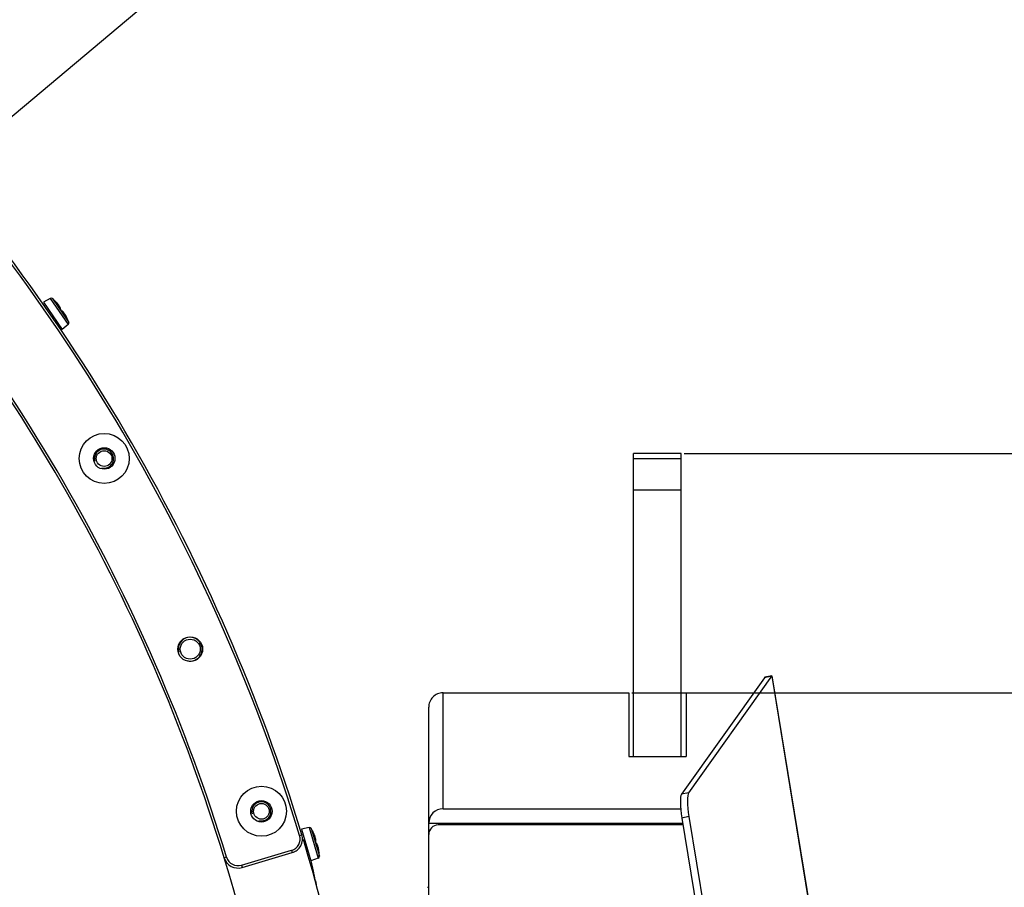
# Model space of a CAD drawing. Header units: millimetres. Extents: x 0 to 420, y 0 to 297.
# Tile 181 of 256: x 156 to 177, y 225 to 243. Entities that reach past the tile are written whole.
import ezdxf

# ---------------------------------------------------------------- set-up
doc = ezdxf.new("R2010")
doc.units = ezdxf.units.MM
doc.header["$LTSCALE"] = 23.1
doc.layers.get('0').update_dxf_attribs({"linetype": 'CONTINUOUS'})
for name, color, linetype in [('02___PRT_ALL_AXES', 7, 'CONTINUOUS'), ('AXES', 7, 'CONTINUOUS'), ('DIM_PILOTEES', 7, 'CONTINUOUS')]:
    doc.layers.add(name, color=color, linetype=linetype)
doc.styles.add('TEXTSTYLE_10', font='txt', dxfattribs={"width": 0.892857})
doc.styles.add('TEXTSTYLE_2', font='txt', dxfattribs={"width": 0.97619})
doc.styles.add('TEXTSTYLE_8', font='txt', dxfattribs={"width": 1.333333})
doc.dimstyles.new('DIMSTYLE_1', dxfattribs={"dimtxt": 2.5, "dimasz": 0.1875, "dimexe": 0.125, "dimexo": 0.0625, "dimgap": 1.25, "dimtad": 0, "dimtih": 1, "dimtoh": 1, "dimdsep": 46, "dimtxsty": 'TEXTSTYLE_2', "dimblk": '_FILLED', "dimblk1": '_FILLED', "dimblk2": '_FILLED', "dimcen": 0.09, "dimazin": 2, "dimtfac": 1, "dimtofl": 0, "dimtmove": 0, "dimatfit": 3, "dimldrblk": '_FILLED', "dimfxl": 1, "dimtolj": 1, "dimarcsym": 0})
doc.dimstyles.new('DIMSTYLE_7', dxfattribs={"dimtxt": 2.5, "dimasz": 0.1875, "dimexe": 0.125, "dimexo": 0.0625, "dimtad": 0, "dimtih": 1, "dimtoh": 1, "dimdsep": 46, "dimtxsty": 'TEXTSTYLE_8', "dimblk": '_FILLED', "dimblk1": '_FILLED', "dimblk2": '_FILLED', "dimcen": 0.09, "dimazin": 2, "dimtfac": 1, "dimtmove": 0, "dimatfit": 2, "dimldrblk": '_FILLED', "dimfxl": 1, "dimtolj": 1, "dimarcsym": 0})
doc.dimstyles.new('DIMSTYLE_9', dxfattribs={"dimtxt": 2.5, "dimasz": 0.1875, "dimexe": 0.125, "dimexo": 0.0625, "dimgap": 1.25, "dimtad": 0, "dimtih": 1, "dimtoh": 1, "dimdsep": 46, "dimtxsty": 'TEXTSTYLE_10', "dimblk": '_FILLED', "dimblk1": '_FILLED', "dimblk2": '_FILLED', "dimcen": 0.09, "dimazin": 2, "dimtfac": 1, "dimtofl": 0, "dimtmove": 0, "dimatfit": 3, "dimldrblk": '_FILLED', "dimfxl": 1, "dimtolj": 1, "dimarcsym": 0})

# ---------------------------------------------------------------- blocks, each defined once
blk = doc.blocks.new('_FILLED')
at = {"color": 0, "linetype": 'BYBLOCK'}
blk.add_solid([(0, 0), (-1, 0.17), (-1, -0.17)], dxfattribs=at)
blk = doc.blocks.new('*D3')
at = {"layer": 'DIM_PILOTEES', "color": 2, "linetype": 'CONTINUOUS'}
for p, q in [((169.888, 234.122), (189.011, 234.122)), ((188.886, 234.122), (188.886, 188.936)), ((188.886, 129.447), (188.886, 183.936)), ((149.338, 129.447), (189.011, 129.447))]:
    blk.add_line(p, q, dxfattribs=at)
at = {"layer": 'DIM_PILOTEES', "color": 2, "linetype": 'CONTINUOUS', "xscale": 0.1875, "yscale": 0.1875, "zscale": 0.1875}
for p, rotation in [((188.886, 234.122), 90), ((188.886, 129.447), 270)]:
    blk.add_blockref('_FILLED', p, dxfattribs=dict(at, rotation=rotation))
at = {"layer": 'DIM_PILOTEES', "color": 2, "linetype": 'CONTINUOUS', "insert": (188.886, 187.686), "char_height": 2.5, "width": 10.98214, "attachment_point": 2, "line_spacing_factor": 0.9, "style": 'TEXTSTYLE_2'}
blk.add_mtext('{\\ftxt;\\W0.0001;\\H0.0001;\\~}{\\ftxt;\\W2.9285714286;\\H2.5; }{\\ftxt;\\W0.0001;\\H0.0001;\\~}', dxfattribs=at)
blk = doc.blocks.new('*D7')
at = {"layer": 'DIM_PILOTEES', "color": 2, "linetype": 'CONTINUOUS'}
for p, q in [((124.125, 214.622), (173.086, 255.733)), ((154.337, 239.99), (124.125, 214.622)), ((93.913, 189.254), (124.125, 214.622))]:
    blk.add_line(p, q, dxfattribs=at)
at = {"layer": 'DIM_PILOTEES', "color": 2, "linetype": 'CONTINUOUS', "xscale": 0.1875, "yscale": 0.1875, "zscale": 0.1875}
for p, rotation in [((154.337, 239.99), 40.0192182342), ((93.913, 189.254), 220.0192182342)]:
    blk.add_blockref('_FILLED', p, dxfattribs=dict(at, rotation=rotation))
at = {"layer": 'DIM_PILOTEES', "color": 2, "linetype": 'CONTINUOUS', "insert": (171.063, 259.483), "char_height": 2.5, "width": 15, "attachment_point": 1, "line_spacing_factor": 0.9, "style": 'TEXTSTYLE_8'}
blk.add_mtext('{\\ftxt;\\W0.0001;\\H0.0001;\\~}{\\ftxt;\\W3.9999999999;\\H2.5; }{\\ftxt;\\W0.0001;\\H0.0001;\\~}', dxfattribs=at)
blk = doc.blocks.new('*D11')
at = {"layer": 'DIM_PILOTEES', "color": 2, "linetype": 'CONTINUOUS'}
for p, q in [((183.125, 234.122), (183.125, 237.156)), ((169.888, 234.122), (183.25, 234.122)), ((168.788, 229.097), (183.25, 229.097)), ((183.125, 229.097), (183.125, 228.597))]:
    blk.add_line(p, q, dxfattribs=at)
at = {"layer": 'DIM_PILOTEES', "color": 2, "linetype": 'CONTINUOUS', "xscale": 0.1875, "yscale": 0.1875, "zscale": 0.1875}
for p, rotation in [((183.125, 234.122), 270), ((183.125, 229.097), 90)]:
    blk.add_blockref('_FILLED', p, dxfattribs=dict(at, rotation=rotation))
at = {"layer": 'DIM_PILOTEES', "color": 2, "linetype": 'CONTINUOUS', "insert": (178.661, 240.906), "char_height": 2.5, "width": 13.39286, "attachment_point": 1, "line_spacing_factor": 0.9, "style": 'TEXTSTYLE_10'}
blk.add_mtext('{\\ftxt;\\W0.0001;\\H0.0001;\\~}{\\ftxt;\\W3.5714285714;\\H2.5; }{\\ftxt;\\W0.0001;\\H0.0001;\\~}', dxfattribs=at)

msp = doc.modelspace()

# ---------------------------------------------------------------- linework, layer by layer
at = {"color": 7, "linetype": 'CONTINUOUS'}
for p, q in [((156.581, 237.375), (156.438, 237.294)), ((156.438, 237.294), (156.833, 236.721)), ((156.581, 237.375), (156.96, 236.825)), ((156.627, 237.371), (156.972, 236.87)), ((156.671, 237.331), (156.672, 237.33)), ((156.673, 237.329), (156.672, 237.33)), ((156.674, 237.327), (156.672, 237.329)), ((156.674, 237.327), (156.673, 237.329)), ((156.678, 237.324), (156.673, 237.328)), ((156.674, 237.327), (156.674, 237.327)), ((156.674, 237.327), (156.694, 237.307)), ((156.677, 237.325), (156.683, 237.318)), ((156.692, 237.31), (156.683, 237.318)), ((156.701, 237.301), (156.692, 237.31)), ((156.703, 237.297), (156.694, 237.307)), ((156.71, 237.291), (156.701, 237.301)), ((156.712, 237.288), (156.703, 237.297)), ((156.718, 237.283), (156.71, 237.291)), ((156.721, 237.278), (156.712, 237.288)), ((156.725, 237.274), (156.718, 237.283)), ((156.729, 237.269), (156.721, 237.278)), ((156.732, 237.266), (156.725, 237.274)), ((156.736, 237.261), (156.729, 237.269)), ((156.738, 237.259), (156.732, 237.266)), ((156.743, 237.253), (156.736, 237.261)), ((156.744, 237.252), (156.738, 237.259)), ((156.749, 237.245), (156.743, 237.253)), ((156.749, 237.245), (156.744, 237.252)), ((156.755, 237.238), (156.749, 237.245)), ((156.754, 237.239), (156.749, 237.245)), ((156.758, 237.233), (156.754, 237.239)), ((156.76, 237.231), (156.755, 237.238)), ((156.76, 237.23), (156.758, 237.233)), ((156.764, 237.225), (156.76, 237.231)), ((156.768, 237.219), (156.764, 237.225)), ((156.765, 237.223), (156.765, 237.223)), ((156.771, 237.214), (156.765, 237.223)), ((156.771, 237.214), (156.768, 237.219)), ((156.774, 237.209), (156.771, 237.214)), ((156.776, 237.207), (156.771, 237.214)), ((156.775, 237.208), (156.772, 237.214)), ((156.776, 237.204), (156.774, 237.209)), ((156.775, 237.181), (156.774, 237.182)), ((156.774, 237.182), (156.774, 237.182)), ((156.781, 237.2), (156.775, 237.208)), ((156.775, 237.18), (156.775, 237.181)), ((156.776, 237.179), (156.775, 237.18)), ((156.775, 237.179), (156.779, 237.173)), ((156.78, 237.2), (156.776, 237.207)), ((156.778, 237.2), (156.776, 237.204)), ((156.776, 237.178), (156.776, 237.179)), ((156.777, 237.177), (156.776, 237.178)), ((156.777, 237.178), (156.779, 237.182)), ((156.777, 237.177), (156.777, 237.178)), ((156.777, 237.176), (156.777, 237.177)), ((156.778, 237.175), (156.777, 237.176)), ((156.779, 237.196), (156.778, 237.2)), ((156.779, 237.174), (156.778, 237.175)), ((156.78, 237.192), (156.779, 237.196)), ((156.779, 237.182), (156.78, 237.185)), ((156.78, 237.173), (156.779, 237.174)), ((156.784, 237.193), (156.78, 237.2)), ((156.78, 237.189), (156.78, 237.192)), ((156.78, 237.185), (156.78, 237.189)), ((156.781, 237.171), (156.78, 237.173)), ((156.785, 237.193), (156.781, 237.2)), ((156.784, 237.166), (156.781, 237.171)), ((156.781, 237.171), (156.781, 237.171)), ((156.787, 237.187), (156.784, 237.193)), ((156.788, 237.161), (156.784, 237.166)), ((156.789, 237.186), (156.785, 237.193)), ((156.789, 237.182), (156.787, 237.187)), ((156.793, 237.155), (156.788, 237.161)), ((156.792, 237.18), (156.789, 237.186)), ((156.79, 237.177), (156.789, 237.182)), ((156.789, 237.159), (156.79, 237.16)), ((156.79, 237.158), (156.789, 237.16)), ((156.795, 237.152), (156.789, 237.16)), ((156.791, 237.173), (156.79, 237.177)), ((156.79, 237.16), (156.791, 237.164)), ((156.792, 237.169), (156.791, 237.173)), ((156.791, 237.164), (156.792, 237.169)), ((156.795, 237.174), (156.792, 237.18)), ((156.797, 237.149), (156.793, 237.155)), ((156.796, 237.169), (156.795, 237.174)), ((156.798, 237.148), (156.795, 237.152)), ((156.798, 237.164), (156.796, 237.169)), ((156.797, 237.148), (156.798, 237.151)), ((156.798, 237.147), (156.797, 237.149)), ((156.801, 237.143), (156.797, 237.149)), ((156.799, 237.159), (156.798, 237.164)), ((156.798, 237.151), (156.799, 237.155)), ((156.799, 237.146), (156.798, 237.148)), ((156.799, 237.155), (156.799, 237.159)), ((156.806, 237.135), (156.801, 237.143)), ((156.81, 237.129), (156.806, 237.135)), ((156.814, 237.123), (156.81, 237.129)), ((156.819, 237.117), (156.811, 237.128)), ((156.818, 237.117), (156.814, 237.123)), ((156.822, 237.111), (156.818, 237.117)), ((156.825, 237.107), (156.819, 237.117)), ((156.825, 237.106), (156.822, 237.111)), ((156.824, 237.109), (156.823, 237.111)), ((156.824, 237.109), (156.824, 237.11)), ((156.825, 237.109), (156.824, 237.109)), ((156.825, 237.108), (156.825, 237.109)), ((156.825, 237.108), (156.827, 237.106)), ((156.826, 237.107), (156.825, 237.108)), ((156.828, 237.108), (156.825, 237.108)), ((156.832, 237.098), (156.825, 237.107)), ((156.825, 237.107), (156.825, 237.107)), ((156.826, 237.105), (156.825, 237.106)), ((156.827, 237.103), (156.826, 237.105)), ((156.828, 237.102), (156.827, 237.103)), ((156.832, 237.107), (156.828, 237.108)), ((156.829, 237.101), (156.828, 237.102)), ((156.83, 237.099), (156.829, 237.101)), ((156.831, 237.098), (156.83, 237.099)), ((156.832, 237.097), (156.831, 237.098)), ((156.836, 237.106), (156.832, 237.107)), ((156.833, 237.097), (156.832, 237.097)), ((156.833, 237.096), (156.833, 237.097)), ((156.834, 237.097), (156.833, 237.097)), ((156.834, 237.096), (156.833, 237.096)), ((156.838, 237.097), (156.834, 237.097)), ((156.834, 237.095), (156.834, 237.096)), ((156.835, 237.095), (156.834, 237.095)), ((156.839, 237.103), (156.836, 237.106)), ((156.842, 237.096), (156.838, 237.097)), ((156.844, 237.1), (156.839, 237.103)), ((156.846, 237.094), (156.842, 237.096)), ((156.848, 237.097), (156.844, 237.1)), ((156.849, 237.091), (156.846, 237.094)), ((156.852, 237.092), (156.848, 237.097)), ((156.853, 237.088), (156.849, 237.091)), ((156.857, 237.087), (156.852, 237.092)), ((156.858, 237.084), (156.853, 237.088)), ((156.862, 237.081), (156.857, 237.087)), ((156.862, 237.08), (156.858, 237.084)), ((156.867, 237.074), (156.862, 237.081)), ((156.867, 237.074), (156.862, 237.08)), ((156.872, 237.068), (156.867, 237.074)), ((156.873, 237.066), (156.867, 237.074)), ((156.877, 237.06), (156.872, 237.068)), ((156.877, 237.061), (156.873, 237.066)), ((156.883, 237.052), (156.877, 237.06)), ((156.884, 237.05), (156.883, 237.052)), ((156.889, 237.043), (156.883, 237.052)), ((156.889, 237.044), (156.884, 237.05)), ((156.89, 237.042), (156.888, 237.045)), ((156.893, 237.037), (156.889, 237.044)), ((156.895, 237.032), (156.889, 237.043)), ((156.894, 237.036), (156.89, 237.042)), ((156.898, 237.029), (156.893, 237.037)), ((156.898, 237.029), (156.894, 237.036)), ((156.902, 237.021), (156.895, 237.032)), ((156.903, 237.022), (156.898, 237.029)), ((156.903, 237.02), (156.898, 237.029)), ((156.908, 237.01), (156.902, 237.021)), ((156.907, 237.014), (156.903, 237.022)), ((156.908, 237.011), (156.903, 237.02)), ((156.96, 236.825), (156.833, 236.721)), ((156.912, 237.005), (156.907, 237.014)), ((156.914, 237.001), (156.908, 237.011)), ((156.915, 236.998), (156.908, 237.01)), ((156.917, 236.996), (156.912, 237.005)), ((156.919, 236.991), (156.914, 237.001)), ((156.921, 236.985), (156.915, 236.998)), ((156.922, 236.986), (156.917, 236.996)), ((156.925, 236.979), (156.919, 236.991)), ((156.927, 236.972), (156.921, 236.985)), ((156.927, 236.975), (156.922, 236.986)), ((156.931, 236.967), (156.925, 236.979)), ((156.933, 236.964), (156.927, 236.975)), ((156.933, 236.959), (156.927, 236.972)), ((156.936, 236.955), (156.931, 236.967)), ((156.938, 236.952), (156.933, 236.964)), ((156.938, 236.949), (156.933, 236.959)), ((156.945, 236.936), (156.936, 236.955)), ((156.943, 236.941), (156.938, 236.952)), ((156.938, 236.948), (156.938, 236.949)), ((156.938, 236.949), (156.944, 236.935)), ((156.938, 236.949), (156.938, 236.949)), ((156.939, 236.945), (156.938, 236.948)), ((156.941, 236.943), (156.939, 236.945)), ((156.942, 236.943), (156.94, 236.943)), ((156.942, 236.94), (156.941, 236.943)), ((156.943, 236.941), (156.942, 236.941)), ((156.942, 236.938), (156.942, 236.94)), ((156.943, 236.937), (156.942, 236.938)), ((156.947, 236.933), (156.943, 236.941)), ((156.944, 236.935), (156.943, 236.937)), ((156.945, 236.934), (156.944, 236.935)), ((156.946, 236.933), (156.945, 236.936)), ((156.945, 236.933), (156.945, 236.934)), ((156.945, 236.934), (156.945, 236.934)), ((156.945, 236.932), (156.945, 236.933)), ((156.946, 236.932), (156.945, 236.932)), ((156.948, 236.93), (156.946, 236.933)), ((156.946, 236.93), (156.946, 236.932)), ((156.946, 236.932), (156.946, 236.932)), ((156.946, 236.931), (156.946, 236.932)), ((156.948, 236.93), (156.946, 236.931)), ((156.949, 236.928), (156.947, 236.933)), ((156.948, 236.929), (156.947, 236.93)), ((156.949, 236.928), (156.948, 236.93)), ((156.95, 236.926), (156.949, 236.928)), ((156.95, 236.926), (156.95, 236.927)), ((168.825, 227.758), (168.825, 234.122)), ((169.825, 234.006), (168.825, 234.006)), ((169.825, 227.758), (169.825, 234.122)), ((169.825, 233.35), (168.825, 233.35)), ((171.569, 229.413), (169.829, 226.967)), ((171.719, 229.442), (169.979, 226.996)), ((171.719, 229.442), (171.569, 229.413)), ((171.578, 229.421), (171.58, 229.422)), ((171.58, 229.422), (171.578, 229.421)), ((171.728, 229.451), (171.58, 229.422)), ((171.724, 229.447), (176.216, 201.986)), ((171.728, 229.451), (176.221, 201.987)), ((164.825, 226.662), (164.825, 229.097)), ((164.825, 229.097), (168.725, 229.097)), ((168.725, 229.097), (168.725, 227.758)), ((169.925, 229.097), (169.925, 227.758)), ((169.925, 229.097), (171.345, 229.097)), ((164.525, 186.985), (164.525, 228.791)), ((168.725, 227.758), (169.925, 227.758)), ((169.979, 226.996), (169.829, 226.967)), ((164.825, 226.662), (169.812, 226.662)), ((169.987, 226.496), (169.837, 226.467)), ((169.987, 226.496), (175.121, 195.112)), ((164.525, 226.356), (169.855, 226.356)), ((169.861, 226.321), (164.725, 226.321)), ((164.825, 226.356), (164.825, 226.321)), ((164.891, 226.356), (164.926, 226.321)), ((169.725, 226.321), (169.759, 226.356)), ((169.837, 226.467), (174.971, 195.087)), ((161.816, 226.101), (161.864, 226.116)), ((162.014, 226.265), (161.852, 226.232)), ((161.852, 226.232), (162.051, 225.565)), ((162.014, 226.265), (162.204, 225.626)), ((162.056, 226.247), (162.23, 225.664)), ((162.085, 226.195), (162.086, 226.194)), ((162.087, 226.19), (162.086, 226.194)), ((162.087, 226.193), (162.086, 226.194)), ((162.087, 226.191), (162.087, 226.193)), ((162.087, 226.19), (162.087, 226.191)), ((162.099, 226.169), (162.087, 226.191)), ((162.087, 226.191), (162.1, 226.166)), ((162.105, 226.157), (162.099, 226.169)), ((162.106, 226.154), (162.1, 226.166)), ((162.11, 226.146), (162.105, 226.157)), ((162.112, 226.142), (162.106, 226.154)), ((162.115, 226.135), (162.11, 226.146)), ((162.117, 226.13), (162.112, 226.142)), ((162.12, 226.125), (162.115, 226.135)), ((162.122, 226.119), (162.117, 226.13)), ((162.124, 226.115), (162.12, 226.125)), ((162.126, 226.109), (162.122, 226.119)), ((162.127, 226.106), (162.124, 226.115)), ((162.13, 226.099), (162.126, 226.109)), ((162.131, 226.098), (162.127, 226.106)), ((162.133, 226.09), (162.13, 226.099)), ((162.134, 226.09), (162.131, 226.098)), ((162.136, 226.081), (162.133, 226.09)), ((162.136, 226.082), (162.134, 226.09)), ((162.138, 226.075), (162.136, 226.082)), ((162.139, 226.073), (162.136, 226.081)), ((162.139, 226.072), (162.138, 226.075)), ((162.141, 226.066), (162.139, 226.073)), ((162.143, 226.059), (162.141, 226.066)), ((162.138, 226.021), (162.138, 226.022)), ((162.138, 226.021), (162.138, 226.021)), ((162.138, 226.02), (162.138, 226.021)), ((162.138, 226.019), (162.138, 226.02)), ((162.138, 226.018), (162.138, 226.019)), ((162.139, 226.017), (162.138, 226.018)), ((162.139, 226.017), (162.14, 226.017)), ((162.139, 226.016), (162.139, 226.017)), ((162.139, 226.014), (162.139, 226.016)), ((162.14, 226.013), (162.139, 226.014)), ((162.14, 226.017), (162.142, 226.02)), ((162.14, 226.011), (162.14, 226.013)), ((162.141, 226.01), (162.14, 226.011)), ((162.143, 226.004), (162.141, 226.01)), ((162.141, 226.009), (162.141, 226.009)), ((162.142, 226.063), (162.142, 226.064)), ((162.145, 226.054), (162.142, 226.063)), ((162.142, 226.02), (162.144, 226.023)), ((162.145, 226.053), (162.143, 226.059)), ((162.145, 225.997), (162.143, 226.004)), ((162.144, 226.023), (162.146, 226.026)), ((162.147, 226.045), (162.145, 226.054)), ((162.146, 226.047), (162.145, 226.053)), ((162.147, 226.047), (162.145, 226.053)), ((162.145, 225.996), (162.146, 225.997)), ((162.147, 225.991), (162.145, 225.997)), ((162.146, 225.995), (162.145, 225.996)), ((162.148, 225.987), (162.145, 225.996)), ((162.146, 226.042), (162.146, 226.047)), ((162.147, 226.038), (162.146, 226.042)), ((162.146, 226.03), (162.147, 226.034)), ((162.146, 226.026), (162.146, 226.03)), ((162.146, 225.997), (162.149, 226)), ((162.149, 226.037), (162.147, 226.047)), ((162.149, 226.037), (162.147, 226.045)), ((162.147, 226.034), (162.147, 226.038)), ((162.149, 225.984), (162.147, 225.991)), ((162.149, 225.982), (162.148, 225.987)), ((162.151, 226.029), (162.149, 226.037)), ((162.15, 226.03), (162.149, 226.037)), ((162.149, 226), (162.15, 226.004)), ((162.149, 225.983), (162.151, 225.985)), ((162.151, 225.977), (162.149, 225.984)), ((162.15, 225.98), (162.149, 225.982)), ((162.151, 226.023), (162.15, 226.03)), ((162.15, 226.004), (162.151, 226.008)), ((162.15, 225.981), (162.15, 225.983)), ((162.153, 226.021), (162.151, 226.029)), ((162.152, 226.018), (162.151, 226.023)), ((162.151, 226.008), (162.152, 226.013)), ((162.151, 225.985), (162.153, 225.989)), ((162.154, 225.967), (162.151, 225.977)), ((162.152, 226.013), (162.152, 226.018)), ((162.154, 226.014), (162.153, 226.021)), ((162.153, 225.989), (162.154, 225.993)), ((162.155, 226.008), (162.154, 226.014)), ((162.154, 225.993), (162.155, 225.997)), ((162.156, 225.961), (162.154, 225.967)), ((162.155, 226.002), (162.155, 226.008)), ((162.155, 225.997), (162.155, 226.002)), ((162.158, 225.954), (162.156, 225.961)), ((162.16, 225.947), (162.156, 225.959)), ((162.16, 225.947), (162.158, 225.954)), ((162.163, 225.935), (162.16, 225.947)), ((162.162, 225.94), (162.16, 225.947)), ((162.163, 225.934), (162.162, 225.94)), ((162.163, 225.938), (162.162, 225.939)), ((162.163, 225.937), (162.163, 225.938)), ((162.163, 225.936), (162.163, 225.937)), ((162.164, 225.936), (162.163, 225.936)), ((162.163, 225.936), (162.164, 225.934)), ((162.167, 225.924), (162.163, 225.935)), ((162.163, 225.935), (162.163, 225.935)), ((162.164, 225.932), (162.163, 225.934)), ((162.164, 225.935), (162.164, 225.936)), ((162.166, 225.935), (162.164, 225.936)), ((162.164, 225.931), (162.164, 225.932)), ((162.165, 225.929), (162.164, 225.931)), ((162.165, 225.928), (162.165, 225.929)), ((162.166, 225.926), (162.165, 225.928)), ((162.169, 225.933), (162.166, 225.935)), ((162.166, 225.925), (162.166, 225.926)), ((162.167, 225.924), (162.166, 225.925)), ((162.167, 225.923), (162.167, 225.924)), ((162.168, 225.922), (162.167, 225.923)), ((162.168, 225.923), (162.167, 225.923)), ((162.172, 225.921), (162.168, 225.923)), ((162.168, 225.921), (162.168, 225.922)), ((162.168, 225.921), (162.168, 225.921)), ((162.168, 225.921), (162.168, 225.921)), ((162.173, 225.93), (162.169, 225.933)), ((162.175, 225.919), (162.172, 225.921)), ((162.176, 225.927), (162.173, 225.93)), ((162.179, 225.916), (162.175, 225.919)), ((162.179, 225.923), (162.176, 225.927)), ((162.181, 225.918), (162.179, 225.923)), ((162.181, 225.913), (162.179, 225.916)), ((162.184, 225.912), (162.181, 225.918)), ((162.184, 225.908), (162.181, 225.913)), ((162.187, 225.906), (162.184, 225.912)), ((162.187, 225.903), (162.184, 225.908)), ((162.19, 225.899), (162.187, 225.906)), ((162.19, 225.898), (162.187, 225.903)), ((162.193, 225.891), (162.19, 225.899)), ((162.193, 225.891), (162.19, 225.898)), ((162.195, 225.883), (162.193, 225.891)), ((162.196, 225.881), (162.193, 225.891)), ((162.198, 225.875), (162.195, 225.883)), ((162.198, 225.875), (162.196, 225.881)), ((162.201, 225.865), (162.198, 225.875)), ((162.204, 225.854), (162.201, 225.865)), ((162.202, 225.862), (162.201, 225.864)), ((162.204, 225.855), (162.202, 225.862)), ((160.593, 225.476), (161.648, 225.789)), ((160.607, 225.428), (161.662, 225.741)), ((161.648, 225.789), (161.662, 225.741)), ((162.205, 225.853), (162.204, 225.856)), ((162.206, 225.847), (162.204, 225.855)), ((162.207, 225.842), (162.204, 225.854)), ((162.207, 225.846), (162.205, 225.853)), ((162.208, 225.838), (162.206, 225.847)), ((162.209, 225.838), (162.207, 225.846)), ((162.209, 225.83), (162.207, 225.842)), ((162.211, 225.828), (162.208, 225.838)), ((162.211, 225.83), (162.209, 225.838)), ((162.212, 225.817), (162.209, 225.83)), ((162.212, 225.821), (162.211, 225.83)), ((162.213, 225.818), (162.211, 225.828)), ((162.214, 225.811), (162.212, 225.821)), ((162.214, 225.803), (162.212, 225.817)), ((162.215, 225.807), (162.213, 225.818)), ((162.216, 225.801), (162.214, 225.811)), ((162.217, 225.789), (162.214, 225.803)), ((162.217, 225.795), (162.215, 225.807)), ((162.218, 225.79), (162.216, 225.801)), ((162.219, 225.783), (162.217, 225.795)), ((162.219, 225.775), (162.217, 225.789)), ((162.22, 225.778), (162.218, 225.79)), ((162.22, 225.77), (162.219, 225.783)), ((162.22, 225.761), (162.219, 225.775)), ((162.221, 225.766), (162.22, 225.778)), ((162.222, 225.756), (162.22, 225.77)), ((162.222, 225.747), (162.22, 225.761)), ((162.223, 225.753), (162.221, 225.766)), ((162.223, 225.743), (162.222, 225.756)), ((162.222, 225.75), (162.223, 225.735)), ((162.222, 225.75), (162.222, 225.749)), ((162.222, 225.744), (162.222, 225.747)), ((162.223, 225.741), (162.222, 225.744)), ((162.223, 225.743), (162.222, 225.743)), ((162.225, 225.732), (162.223, 225.753)), ((162.225, 225.732), (162.223, 225.743)), ((162.223, 225.738), (162.223, 225.741)), ((162.223, 225.736), (162.223, 225.738)), ((162.223, 225.735), (162.223, 225.736)), ((162.223, 225.734), (162.223, 225.735)), ((162.224, 225.733), (162.223, 225.734)), ((162.224, 225.741), (162.224, 225.741)), ((162.224, 225.732), (162.224, 225.733)), ((162.224, 225.731), (162.224, 225.732)), ((162.224, 225.732), (162.224, 225.732)), ((162.224, 225.73), (162.224, 225.731)), ((162.224, 225.731), (162.224, 225.731)), ((162.224, 225.73), (162.224, 225.731)), ((162.225, 225.728), (162.224, 225.73)), ((162.225, 225.727), (162.225, 225.732)), ((162.225, 225.731), (162.225, 225.732)), ((162.225, 225.729), (162.225, 225.731)), ((162.225, 225.728), (162.225, 225.729)), ((162.226, 225.726), (162.225, 225.728)), ((162.226, 225.727), (162.225, 225.727)), ((162.226, 225.725), (162.226, 225.726)), ((162.226, 225.725), (162.226, 225.725)), ((160.283, 225.643), (160.235, 225.629)), ((160.593, 225.476), (160.607, 225.428)), ((162.204, 225.626), (162.051, 225.565)), ((162.143, 225.149), (162.16, 225.069)), ((162.148, 225.15), (162.164, 225.069))]:
    msp.add_line(p, q, dxfattribs=at)
for centre, radius in [((157.716, 234.015), 0.525), ((157.716, 234.015), 0.225), ((159.52, 230.012), 0.26), ((159.52, 230.012), 0.21), ((161.014, 226.608), 0.525), ((161.014, 226.608), 0.225)]:
    msp.add_circle(centre, radius, dxfattribs=at)
for centre, radius, start, end in [((124.125, 214.622), 39.4, 16.9391, 43.0609), ((124.125, 214.622), 39.45, 16.9391, 43.0609), ((124.125, 214.622), 37.75, 16.9517, 43.0483), ((124.125, 214.622), 37.8, 16.9517, 43.0483), ((156.601, 237.34), 0.04, 49.2271, 119.55), ((155.843, 236.462), 1.2, 46.3332, 49.2271), ((156.664, 237.324), 0.01, 34.8168, 46.2897), ((157.451, 238.103), 1.097, 224.9966, 225.1579), ((157.998, 238.654), 1.874, 225.2746, 225.4141), ((155.987, 236.611), 0.993, 45.3085, 45.4515), ((155.99, 236.614), 0.988, 44.9446, 45.3088), ((156.033, 236.655), 0.928, 44.8141, 45.4304), ((155.995, 236.619), 0.981, 44.8232, 44.9443), ((156.039, 236.66), 0.921, 44.3974, 44.7552), ((156.049, 236.67), 0.907, 43.9726, 44.3978), ((156.06, 236.681), 0.891, 43.6186, 43.9724), ((156.074, 236.695), 0.871, 43.1566, 43.6192), ((156.096, 236.715), 0.842, 42.6396, 43.1571), ((156.118, 236.735), 0.811, 42.2267, 42.6392), ((156.141, 236.756), 0.781, 41.8212, 42.2268), ((156.163, 236.776), 0.751, 41.4732, 41.8208), ((156.196, 236.805), 0.707, 40.7117, 41.4778), ((156.228, 236.832), 0.665, 40.4867, 40.7065), ((156.866, 237.233), 0.106, 214.5631, 216.4004), ((155.818, 236.461), 1.197, 34.5501, 36.39), ((156.706, 237.128), 0.0926, 22.3734, 22.7918), ((156.709, 237.129), 0.089, 22.0429, 22.3728), ((156.764, 237.147), 0.0311, 9.6597, 10.9259), ((155.817, 236.46), 1.197, 32.7105, 34.5498), ((156.915, 237.165), 0.107, 212.7117, 213.6189), ((156.914, 237.165), 0.107, 213.6162, 214.5712), ((156.823, 237.098), 0.00981, 66.57, 72.1516), ((156.846, 237.127), 0.0286, 226.0035, 228.5131), ((156.265, 236.661), 0.731, 27.8444, 28.1915), ((156.24, 236.648), 0.76, 27.0786, 27.8419), ((156.216, 236.636), 0.787, 26.7365, 27.0813), ((156.198, 236.627), 0.806, 25.963, 26.7351), ((156.184, 236.62), 0.822, 25.625, 25.9646), ((156.178, 236.617), 0.829, 25.1244, 25.6249), ((156.175, 236.615), 0.833, 24.8646, 25.1246), ((156.176, 236.616), 0.831, 23.6064, 24.8666), ((157.133, 237.027), 0.21, 205.7449, 206.1662), ((157.086, 237.003), 0.158, 206.1619, 206.679), ((157.044, 236.982), 0.111, 206.6708, 207.3277), ((156.938, 236.925), 0.01, 22.8288, 37.1236), ((155.843, 236.462), 1.2, 19.8729, 22.7668), ((156.934, 236.856), 0.04, 309.55, 19.8729), ((164.725, 226.121), 0.2, 90, 180), ((161.577, 226.028), 0.25, 286.5, 16.9391), ((161.577, 226.028), 0.3, 286.5, 16.9391), ((162.022, 226.226), 0.04, 31.2771, 101.6), ((161.03, 225.624), 1.2, 28.3832, 31.2771), ((162.076, 226.191), 0.01, 16.8668, 28.3397), ((162.983, 226.647), 1.005, 206.9492, 207.2978), ((163.718, 227.025), 1.831, 207.2823, 207.5081), ((161.213, 225.721), 0.993, 27.3585, 27.5015), ((161.217, 225.723), 0.988, 26.9946, 27.3588), ((161.27, 225.749), 0.928, 26.8641, 27.4804), ((161.223, 225.727), 0.981, 26.8732, 26.9943), ((161.277, 225.752), 0.921, 26.4474, 26.8052), ((161.29, 225.758), 0.907, 26.0226, 26.4478), ((161.304, 225.765), 0.891, 25.6686, 26.0224), ((161.322, 225.774), 0.871, 25.2066, 25.6692), ((161.349, 225.786), 0.842, 24.6896, 25.2071), ((161.376, 225.799), 0.811, 24.2767, 24.6892), ((161.404, 225.812), 0.781, 23.8712, 24.2768), ((161.431, 225.824), 0.751, 23.5232, 23.8708), ((161.472, 225.841), 0.707, 22.7617, 23.5278), ((161.51, 225.857), 0.665, 22.5367, 22.7565), ((124.125, 214.622), 39.45, 343.2133, 16.7867), ((162.243, 226.043), 0.108, 197.5545, 198.4414), ((161.006, 225.63), 1.197, 16.6001, 18.44), ((162.056, 225.992), 0.0926, 4.4234, 4.8418), ((162.117, 225.992), 0.0311, 351.7097, 352.9759), ((161.005, 225.63), 1.197, 14.7605, 16.5998), ((162.266, 225.963), 0.107, 194.7617, 195.6689), ((162.158, 225.927), 0.00989, 39.9976, 54.1548), ((162.189, 225.947), 0.0286, 208.0535, 210.5631), ((162.19, 225.663), 0.04, 291.6, 1.9229), ((161.493, 225.683), 0.731, 9.8944, 10.2415), ((161.464, 225.678), 0.76, 9.1286, 9.8919), ((161.438, 225.674), 0.787, 8.7865, 9.1313), ((161.419, 225.671), 0.806, 8.013, 8.7851), ((161.403, 225.669), 0.822, 7.675, 8.0146), ((161.396, 225.668), 0.829, 7.1744, 7.6749), ((161.393, 225.667), 0.833, 6.9146, 7.1746), ((161.395, 225.668), 0.831, 5.6564, 6.9166), ((162.45, 225.766), 0.229, 187.8032, 187.9385), ((162.428, 225.763), 0.206, 187.9373, 188.141), ((162.384, 225.757), 0.162, 188.1251, 188.7244), ((162.333, 225.749), 0.111, 188.7208, 189.3777), ((162.215, 225.726), 0.01, 4.8788, 19.1736), ((161.03, 225.624), 1.2, 1.9229, 4.8168), ((160.522, 225.716), 0.3, 196.9517, 286.5), ((160.522, 225.716), 0.25, 196.9517, 286.5), ((111.519, 214.616), 51.713, 11.7539, 12.226)]:
    msp.add_arc(centre, radius, start, end, dxfattribs=at)
at = {"color": 2, "linetype": 'CONTINUOUS'}
for centre, radius in [((157.713, 234.013), 0.2), ((159.52, 230.012), 0.25), ((161.014, 226.607), 0.2)]:
    msp.add_arc(centre, radius, 255, 195, dxfattribs=at)
at = {"color": 7, "linetype": 'CONTINUOUS'}
for centre, major_axis, ratio, start_param, end_param in [((171.664, 228.929), (-0.08, 0.494), 0.176266, 0.061039, 0.17649), ((171.813, 228.958), (-0.08, 0.494), 0.176266, 0.113314, 0.17649), ((169.924, 226.484), (-0.08, 0.494), 0.176266, 0.17649, 1.576336), ((170.073, 226.513), (-0.08, 0.494), 0.176266, 0.17649, 1.576336), ((164.825, 226.356), (0, 0.306), 0.979434, 0, 1.570796)]:
    msp.add_ellipse(centre, major_axis=major_axis, ratio=ratio, start_param=start_param, end_param=end_param, dxfattribs=at)
for points, knots in [([(156.671, 237.331), (156.67, 237.331), (156.673, 237.328), (156.673, 237.328), (156.674, 237.327)], [0, 0, 0, 0, 0.216576, 1, 1, 1, 1]), ([(156.736, 237.262), (156.732, 237.266), (156.718, 237.283), (156.703, 237.299), (156.691, 237.311)], [0, 0, 0, 0, 0.232763, 1, 1, 1, 1]), ([(156.773, 237.188), (156.774, 237.188), (156.777, 237.189), (156.779, 237.195), (156.777, 237.202), (156.773, 237.211), (156.766, 237.222), (156.757, 237.235), (156.746, 237.249), (156.738, 237.259), (156.734, 237.264)], [0, 0, 0, 0, 0.046145, 0.093827, 0.167099, 0.273041, 0.412084, 0.58213, 0.779621, 1, 1, 1, 1]), ([(156.759, 237.232), (156.757, 237.235), (156.75, 237.245), (156.742, 237.255), (156.736, 237.262)], [0, 0, 0, 0, 0.220349, 1, 1, 1, 1]), ([(156.773, 237.188), (156.773, 237.188), (156.772, 237.188), (156.772, 237.187), (156.772, 237.185), (156.773, 237.183), (156.775, 237.181), (156.775, 237.179)], [0, 0, 0, 0, 0.102506, 0.180627, 0.287637, 0.590429, 1, 1, 1, 1]), ([(156.78, 237.184), (156.782, 237.18), (156.786, 237.172), (156.788, 237.165), (156.788, 237.161)], [0, 0, 0, 0, 0.593635, 1, 1, 1, 1]), ([(156.792, 237.163), (156.792, 237.162), (156.793, 237.158), (156.794, 237.155), (156.795, 237.153)], [0, 0, 0, 0, 0.281231, 1, 1, 1, 1]), ([(156.826, 237.104), (156.827, 237.104), (156.829, 237.101), (156.831, 237.099), (156.832, 237.097)], [0, 0, 0, 0, 0.265244, 1, 1, 1, 1]), ([(156.827, 237.106), (156.828, 237.105), (156.829, 237.104), (156.831, 237.103), (156.831, 237.103)], [0, 0, 0, 0, 0.644553, 1, 1, 1, 1]), ([(156.876, 237.062), (156.872, 237.068), (156.863, 237.08), (156.852, 237.092), (156.844, 237.099), (156.839, 237.103), (156.834, 237.104), (156.831, 237.103)], [0, 0, 0, 0, 0.377475, 0.67142, 0.784647, 0.875547, 1, 1, 1, 1]), ([(156.832, 237.097), (156.834, 237.095), (156.836, 237.093), (156.838, 237.091), (156.839, 237.091), (156.84, 237.091)], [0, 0, 0, 0, 0.685869, 0.88689, 1, 1, 1, 1]), ([(156.91, 237.007), (156.906, 237.013), (156.899, 237.026), (156.888, 237.044), (156.877, 237.06), (156.868, 237.073), (156.859, 237.083), (156.852, 237.089), (156.847, 237.091), (156.844, 237.093), (156.841, 237.092), (156.84, 237.091)], [0, 0, 0, 0, 0.202184, 0.388931, 0.555452, 0.697683, 0.812638, 0.898929, 0.931721, 0.95843, 1, 1, 1, 1]), ([(156.946, 236.932), (156.946, 236.931), (156.947, 236.93), (156.947, 236.929), (156.948, 236.928)], [0, 0, 0, 0, 0.699997, 1, 1, 1, 1]), ([(156.95, 236.927), (156.949, 236.927), (156.949, 236.928), (156.948, 236.928), (156.948, 236.928)], [0, 0, 0, 0, 0.726149, 1, 1, 1, 1]), ([(171.728, 229.451), (171.728, 229.451), (171.725, 229.45), (171.725, 229.448), (171.724, 229.447)], [0, 0, 0, 0, 0.25616, 1, 1, 1, 1]), ([(164.825, 229.097), (164.786, 229.097), (164.706, 229.081), (164.606, 229.012), (164.54, 228.91), (164.525, 228.83), (164.525, 228.791)], [0, 0, 0, 0, 0.249909, 0.499876, 0.749915, 1, 1, 1, 1]), ([(162.085, 226.195), (162.085, 226.196), (162.086, 226.192), (162.087, 226.192), (162.087, 226.191)], [0, 0, 0, 0, 0.216576, 1, 1, 1, 1]), ([(162.126, 226.11), (162.124, 226.115), (162.115, 226.135), (162.106, 226.155), (162.098, 226.17)], [0, 0, 0, 0, 0.232763, 1, 1, 1, 1]), ([(162.138, 226.028), (162.14, 226.028), (162.143, 226.028), (162.146, 226.033), (162.146, 226.04), (162.145, 226.05), (162.142, 226.062), (162.138, 226.077), (162.132, 226.094), (162.127, 226.106), (162.124, 226.112)], [0, 0, 0, 0, 0.046145, 0.093827, 0.167099, 0.273041, 0.412084, 0.58213, 0.779621, 1, 1, 1, 1]), ([(162.139, 226.075), (162.138, 226.077), (162.134, 226.089), (162.13, 226.101), (162.126, 226.11)], [0, 0, 0, 0, 0.220349, 1, 1, 1, 1]), ([(162.138, 226.028), (162.138, 226.028), (162.137, 226.028), (162.137, 226.027), (162.137, 226.025), (162.137, 226.023), (162.138, 226.02), (162.138, 226.019)], [0, 0, 0, 0, 0.102506, 0.180627, 0.287637, 0.590429, 1, 1, 1, 1]), ([(162.138, 226.019), (162.138, 226.018), (162.139, 226.016), (162.139, 226.013), (162.14, 226.011)], [0, 0, 0, 0, 0.231371, 1, 1, 1, 1]), ([(162.144, 226.022), (162.144, 226.017), (162.146, 226.009), (162.145, 226.001), (162.144, 225.998)], [0, 0, 0, 0, 0.593635, 1, 1, 1, 1]), ([(162.148, 225.999), (162.148, 225.998), (162.149, 225.994), (162.148, 225.99), (162.148, 225.988)], [0, 0, 0, 0, 0.282334, 1, 1, 1, 1]), ([(162.163, 225.934), (162.163, 225.933), (162.164, 225.929), (162.166, 225.926), (162.167, 225.923)], [0, 0, 0, 0, 0.265052, 1, 1, 1, 1]), ([(162.165, 225.933), (162.165, 225.932), (162.166, 225.931), (162.167, 225.93), (162.168, 225.93)], [0, 0, 0, 0, 0.644553, 1, 1, 1, 1]), ([(162.167, 225.923), (162.168, 225.921), (162.169, 225.919), (162.171, 225.916), (162.172, 225.916), (162.172, 225.916)], [0, 0, 0, 0, 0.685869, 0.88689, 1, 1, 1, 1]), ([(162.198, 225.876), (162.195, 225.884), (162.191, 225.897), (162.184, 225.912), (162.179, 225.921), (162.175, 225.927), (162.17, 225.93), (162.168, 225.93)], [0, 0, 0, 0, 0.377475, 0.67142, 0.784647, 0.875547, 1, 1, 1, 1]), ([(162.213, 225.813), (162.211, 225.821), (162.208, 225.835), (162.204, 225.856), (162.198, 225.874), (162.193, 225.889), (162.188, 225.901), (162.183, 225.909), (162.179, 225.913), (162.176, 225.916), (162.174, 225.916), (162.172, 225.916)], [0, 0, 0, 0, 0.202184, 0.388931, 0.555452, 0.697683, 0.812638, 0.898929, 0.931721, 0.95843, 1, 1, 1, 1]), ([(162.224, 225.731), (162.224, 225.73), (162.224, 225.729), (162.224, 225.727), (162.225, 225.727)], [0, 0, 0, 0, 0.699997, 1, 1, 1, 1]), ([(162.226, 225.725), (162.226, 225.726), (162.225, 225.726), (162.225, 225.727), (162.225, 225.727)], [0, 0, 0, 0, 0.726149, 1, 1, 1, 1])]:
    msp.add_open_spline(points, degree=3, knots=knots, dxfattribs=at)
for points in [[(156.773, 237.188), (156.774, 237.186), (156.775, 237.183), (156.775, 237.181)], [(156.831, 237.103), (156.83, 237.105), (156.829, 237.107), (156.827, 237.107)], [(156.84, 237.091), (156.838, 237.093), (156.836, 237.095), (156.834, 237.096)], [(162.138, 226.028), (162.139, 226.026), (162.139, 226.023), (162.138, 226.021)], [(162.168, 225.93), (162.167, 225.931), (162.167, 225.932), (162.166, 225.934)], [(162.172, 225.916), (162.171, 225.918), (162.17, 225.92), (162.168, 225.922)]]:
    msp.add_open_spline(points, degree=3, dxfattribs=at)
at = {"layer": '02___PRT_ALL_AXES', "color": 7, "linetype": 'CONTINUOUS'}
for centre in [(157.713, 234.013), (161.014, 226.607)]:
    msp.add_circle(centre, 0.165, dxfattribs=at)
msp.add_arc((124.125, 214.622), 37.75, 343.05, 16.95, dxfattribs=at)
at = {"layer": 'AXES', "color": 7, "linetype": 'CONTINUOUS'}
for p, q in [((169.825, 234.122), (168.825, 234.122)), ((164.5, 225.012), (164.525, 225.012))]:
    msp.add_line(p, q, dxfattribs=at)

# ---------------------------------------------------------------- dimensions: what is measured, and where the dimension line sits
at = {"layer": 'DIM_PILOTEES', "color": 2, "linetype": 'CONTINUOUS'}
dim = msp.add_diameter_dim_2p(p1=(154.337, 239.99), p2=(93.913, 189.254), text='{\\ftxt;\\W0.0001;\\H0.0001;\\~}{\\ftxt;\\W1.3333333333;\\H2.5; }{\\ftxt;\\W0.0001;\\H0.0001;\\~}{\\ftxt;\\W0.0001;\\H0.0001;\\~}{\\ftxt;\\W2.6666666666;\\H2.5; }{\\ftxt;\\W0.0001;\\H0.0001;\\~}', dimstyle='DIMSTYLE_7', override={"dimpost": '<>'}, dxfattribs=at)
dim.commit()
dim.dimension.update_dxf_attribs({"geometry": '*D7', "text_midpoint": (174.396, 256.983), "dimtype": 163})
for base, p2, text, dimstyle, picture, middle in [((183.125, 229.097), (168.725, 229.097), '{\\ftxt;\\W0.0001;\\H0.0001;\\~}{\\ftxt;\\W3.5714285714;\\H2.5; }{\\ftxt;\\W0.0001;\\H0.0001;\\~}', 'DIMSTYLE_9', '*D11', (178.661, 238.406)), ((188.886, 129.447), (149.276, 129.447), '{\\ftxt;\\W0.0001;\\H0.0001;\\~}{\\ftxt;\\W2.9285714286;\\H2.5; }{\\ftxt;\\W0.0001;\\H0.0001;\\~}', 'DIMSTYLE_1', '*D3', (185.225, 185.186))]:
    dim = msp.add_linear_dim(base=base, p1=(169.825, 234.122), p2=p2, angle=270, text=text, dimstyle=dimstyle, dxfattribs=at)
    dim.commit()
    dim.dimension.update_dxf_attribs({"geometry": picture, "text_midpoint": middle, "dimtype": 160})

doc.saveas('drawing.dxf')
